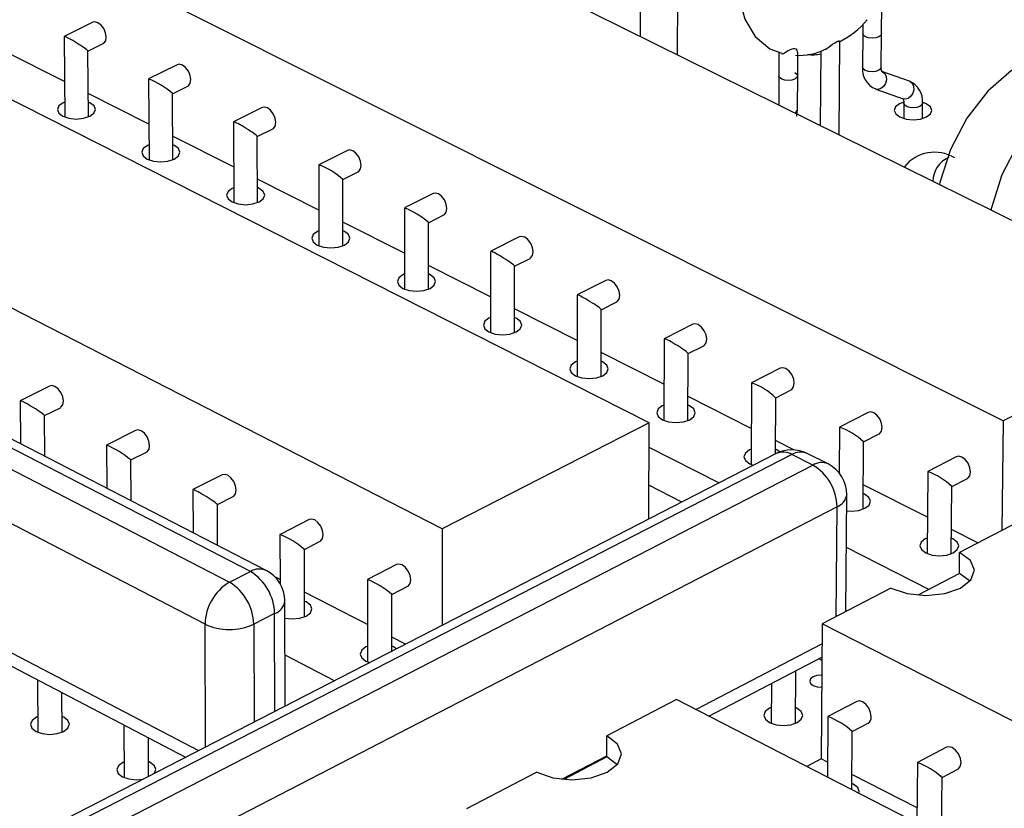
# Model space of a CAD drawing. Extents: x 67 to 205, y 67 to 144.
# Tile 7 of 14: x 125 to 143, y 97 to 111. Entities that reach past the tile are written whole.
import ezdxf

# ---------------------------------------------------------------- set-up
doc = ezdxf.new("R2010")
doc.units = 0
doc.layers.get('0').update_dxf_attribs({"linetype": 'CONTINUOUS'})

msp = doc.modelspace()

# ---------------------------------------------------------------- linework, layer by layer
at = {"color": 7, "linetype": 'CONTINUOUS'}
for p, q in [((146.57, 105.357), (125.136, 115.98)), ((142.939, 103.48), (121.504, 114.226)), ((136.59, 103.445), (121.321, 111.178)), ((136.431, 111.214), (136.428, 110.383)), ((137.1, 110.05), (137.104, 111.211)), ((140.759, 110.422), (140.764, 110.964)), ((126.609, 110.633), (126.094, 110.379)), ((140.423, 110.598), (140.421, 110.424)), ((140.422, 110.439), (140.418, 109.832)), ((140.754, 109.829), (140.759, 110.436)), ((126.093, 110.378), (126.105, 108.933)), ((126.521, 110.115), (126.797, 110.251)), ((139.998, 108.614), (140.01, 110.293)), ((126.1, 109.571), (125.019, 110.117)), ((126.53, 108.936), (126.521, 110.116)), ((138.919, 110.1), (138.916, 109.637)), ((139.255, 109.635), (139.258, 110.095)), ((139.67, 110.122), (139.661, 108.781)), ((128.124, 109.87), (127.61, 109.616)), ((138.918, 109.71), (138.914, 109.151)), ((139.251, 109.071), (139.255, 109.708)), ((141.259, 109.577), (140.767, 109.752)), ((127.609, 109.614), (127.618, 108.167)), ((132.878, 101.546), (117.61, 109.37)), ((127.614, 108.806), (126.527, 109.356)), ((128.037, 109.351), (128.313, 109.488)), ((128.044, 108.169), (128.037, 109.352)), ((140.654, 109.436), (140.643, 109.441)), ((140.654, 109.436), (141.146, 109.261)), ((141.159, 109.184), (141.156, 108.908)), ((141.492, 108.905), (141.494, 109.181)), ((129.647, 109.104), (129.133, 108.848)), ((139.239, 108.948), (139.251, 109.071)), ((129.132, 108.847), (129.138, 107.397)), ((129.561, 108.583), (129.837, 108.721)), ((129.136, 108.038), (128.042, 108.59)), ((129.566, 107.399), (129.561, 108.585)), ((131.177, 108.334), (130.663, 108.077)), ((130.662, 108.076), (130.667, 106.623)), ((131.092, 107.812), (131.369, 107.95)), ((130.665, 107.265), (129.564, 107.821)), ((131.095, 106.624), (131.092, 107.813)), ((129.436, 100.779), (116.496, 107.462)), ((129.721, 100.797), (116.782, 107.476)), ((132.715, 107.56), (132.201, 107.302)), ((116.12, 107.278), (129.06, 100.587)), ((132.2, 107.301), (132.202, 105.846)), ((132.201, 106.489), (131.094, 107.049)), ((132.63, 107.037), (132.907, 107.176)), ((132.631, 105.846), (132.63, 107.038)), ((134.26, 106.782), (133.747, 106.524)), ((128.623, 99.833), (115.69, 106.541)), ((133.746, 106.522), (133.745, 105.065)), ((134.176, 106.258), (134.454, 106.398)), ((133.745, 105.709), (132.631, 106.272)), ((134.175, 105.065), (134.176, 106.259)), ((135.812, 106.001), (135.3, 105.741)), ((135.299, 105.739), (135.296, 104.28)), ((135.297, 104.926), (134.176, 105.492)), ((135.727, 104.279), (135.73, 105.476)), ((135.73, 105.475), (136.008, 105.616)), ((146.57, 105.357), (142.939, 103.48)), ((137.373, 105.216), (136.86, 104.955)), ((136.859, 104.953), (136.854, 103.491)), ((137.291, 104.688), (137.569, 104.83)), ((136.856, 104.138), (135.728, 104.708)), ((137.286, 103.49), (137.291, 104.689)), ((138.941, 104.427), (138.429, 104.164)), ((125.834, 104.106), (125.309, 103.843)), ((138.428, 104.163), (138.42, 102.699)), ((138.86, 103.898), (139.139, 104.04)), ((115.892, 103.918), (128.272, 97.446)), ((138.423, 103.346), (137.288, 103.92)), ((138.855, 102.888), (138.86, 103.899)), ((125.308, 103.842), (125.315, 103.072)), ((125.745, 103.576), (126.028, 103.718)), ((125.751, 102.847), (125.745, 103.577)), ((140.517, 103.634), (140.005, 103.37)), ((136.59, 103.445), (132.878, 101.546)), ((136.585, 101.721), (136.59, 103.445)), ((140.004, 103.369), (139.998, 102.548)), ((142.939, 103.48), (142.919, 101.516)), ((127.378, 103.312), (126.854, 103.047)), ((140.437, 103.103), (140.716, 103.247)), ((126.853, 103.046), (126.859, 102.275)), ((137.842, 102.368), (136.589, 103.004)), ((139.184, 102.962), (138.856, 103.128)), ((140.428, 101.899), (140.437, 103.104)), ((138.868, 102.896), (125.5, 96.02)), ((139.152, 102.878), (125.782, 95.998)), ((127.291, 102.78), (127.575, 102.923)), ((139.526, 102.688), (139.152, 102.878)), ((139.799, 102.708), (139.424, 102.898)), ((142.1, 102.837), (141.589, 102.572)), ((126.157, 95.801), (139.526, 102.688)), ((127.296, 102.049), (127.291, 102.78)), ((138.394, 102.71), (138.458, 102.685)), ((128.931, 102.513), (128.407, 102.248)), ((139.998, 102.551), (139.994, 102.553)), ((141.588, 102.57), (141.575, 101.101)), ((142.022, 102.305), (142.301, 102.449)), ((137.177, 102.026), (136.587, 102.326)), ((141.581, 101.752), (140.431, 102.332)), ((142.011, 101.097), (142.022, 102.306)), ((128.406, 102.246), (128.41, 101.474)), ((128.845, 101.98), (129.129, 102.124)), ((140.121, 100.062), (140.136, 102.157)), ((139.961, 101.94), (126.598, 95.035)), ((128.848, 101.248), (128.845, 101.98)), ((143.384, 101.758), (142.158, 101.121)), ((130.491, 101.711), (129.968, 101.444)), ((129.967, 101.443), (129.97, 100.561)), ((132.878, 101.546), (132.879, 99.815)), ((142.489, 101.293), (142.015, 101.532)), ((130.406, 101.176), (130.69, 101.321)), ((130.41, 99.968), (130.406, 101.176)), ((141.608, 100.458), (140.129, 101.208)), ((142.155, 100.743), (142.158, 101.121)), ((132.06, 100.904), (131.536, 100.636)), ((129.06, 100.587), (129.436, 100.779)), ((129.97, 100.636), (129.874, 100.686)), ((142.155, 100.743), (141.409, 100.355)), ((142.337, 100.61), (142.155, 100.743)), ((131.535, 100.635), (131.538, 99.156)), ((131.975, 100.368), (132.26, 100.514)), ((131.537, 99.828), (130.408, 100.41)), ((131.976, 99.351), (131.975, 100.368)), ((140.928, 100.481), (139.692, 99.839)), ((130.061, 98.366), (130.055, 100.252)), ((129.872, 100.026), (129.496, 99.833)), ((139.692, 99.839), (139.676, 97.419)), ((146.07, 96.589), (139.692, 99.839)), ((132.219, 99.476), (131.976, 99.601)), ((130.943, 98.82), (130.058, 99.279)), ((131.509, 99.17), (131.573, 99.144)), ((137.661, 98.184), (139.688, 99.24)), ((139.688, 99.185), (139.635, 99.212)), ((139.214, 98.055), (139.219, 98.996)), ((125.616, 98.835), (125.624, 97.895)), ((138.782, 98.768), (138.778, 98.058)), ((126.059, 97.899), (126.054, 98.606)), ((137.082, 98.482), (135.831, 97.832)), ((143.46, 95.205), (137.082, 98.482)), ((140.314, 98.449), (139.795, 98.177)), ((137.663, 98.183), (137.663, 98.185)), ((139.794, 98.176), (139.787, 97.092)), ((140.235, 97.908), (140.519, 98.057)), ((127.168, 98.024), (127.174, 97.082)), ((140.227, 96.866), (140.235, 97.909)), ((127.611, 97.106), (127.607, 97.794)), ((135.83, 97.451), (135.831, 97.832)), ((141.923, 97.626), (141.404, 97.353)), ((135.83, 97.451), (135.059, 97.05)), ((136.01, 97.318), (135.83, 97.451)), ((139.676, 97.419), (139.416, 97.283)), ((139.789, 97.361), (139.676, 97.419)), ((141.403, 97.352), (141.394, 96.266)), ((134.575, 97.179), (133.315, 96.523)), ((141.844, 97.084), (142.129, 97.233)), ((141.396, 96.536), (140.229, 97.135)), ((141.835, 96.04), (141.844, 97.085))]:
    msp.add_line(p, q, dxfattribs=at)
at = {"color": 8, "linetype": 'CONTINUOUS'}
for p, q in [((115.734, 104.235), (128.503, 97.565)), ((139.947, 99.971), (139.961, 101.94)), ((129.878, 98.272), (129.872, 100.026)), ((128.634, 97.632), (128.623, 99.833)), ((129.496, 99.833), (129.503, 98.079)), ((137.429, 98.304), (139.69, 99.48)), ((135.026, 97.053), (135.83, 97.471))]:
    msp.add_line(p, q, dxfattribs=at)
at = {"color": 7, "linetype": 'CONTINUOUS'}
for points in [[(138.534, 112.904), (138.301, 112.3), (138.235, 112.03), (138.177, 111.577), (138.199, 111.095), (138.308, 110.691), (138.494, 110.376), (138.754, 110.154), (138.973, 110.082)], [(126.797, 110.251), (126.809, 110.258), (126.841, 110.302), (126.852, 110.367), (126.84, 110.443), (126.807, 110.519), (126.759, 110.584), (126.702, 110.626), (126.645, 110.641), (126.609, 110.633)], [(140.473, 110.371), (140.436, 110.398), (140.422, 110.43), (140.423, 110.431)], [(126.52, 110.115), (126.521, 110.115), (126.52, 110.119), (126.513, 110.127), (126.5, 110.139), (126.481, 110.154), (126.456, 110.172), (126.427, 110.192), (126.395, 110.214), (126.359, 110.237), (126.323, 110.26), (126.285, 110.283), (126.249, 110.304), (126.214, 110.324), (126.182, 110.342), (126.154, 110.357), (126.13, 110.368), (126.112, 110.376), (126.1, 110.379), (126.094, 110.379)], [(139.749, 110.149), (139.762, 110.153), (139.825, 110.197), (139.882, 110.239), (139.92, 110.266), (139.95, 110.284), (139.976, 110.297), (139.993, 110.303), (140.007, 110.301), (140.007, 110.293)], [(139.252, 110.096), (139.247, 110.134), (139.231, 110.148), (139.204, 110.157), (139.18, 110.157), (139.15, 110.15), (139.122, 110.14), (139.081, 110.119), (139.021, 110.082), (138.999, 110.07), (138.976, 110.064), (138.97, 110.066)], [(144.265, 109.968), (143.948, 110.051), (143.528, 109.991), (143.088, 109.768), (142.663, 109.399), (142.289, 108.914), (141.995, 108.353), (141.807, 107.761), (141.799, 107.721)], [(128.313, 109.488), (128.325, 109.495), (128.357, 109.539), (128.368, 109.604), (128.357, 109.68), (128.324, 109.756), (128.275, 109.821), (128.218, 109.864), (128.161, 109.879), (128.124, 109.87)], [(139.204, 109.732), (139.241, 109.705), (139.255, 109.672), (139.254, 109.671)], [(140.77, 109.75), (140.771, 109.75), (140.761, 109.77), (140.754, 109.815), (140.754, 109.829)], [(145.546, 109.181), (145.518, 109.222), (145.237, 109.49), (144.871, 109.599), (144.451, 109.539), (144.01, 109.315), (143.585, 108.945), (143.211, 108.459), (142.917, 107.897), (142.729, 107.304), (142.72, 107.265)], [(126.102, 109.198), (126.078, 109.187), (126.003, 109.132), (125.976, 109.067), (126, 109.002), (126.073, 108.947)], [(126.073, 108.947), (126.182, 108.91), (126.312, 108.897), (126.443, 108.91), (126.554, 108.947), (126.629, 109.002), (126.656, 109.067), (126.632, 109.132), (126.559, 109.187), (126.528, 109.201)], [(141.156, 109.2), (141.084, 109.172), (141.012, 109.118), (140.988, 109.053), (141.015, 108.989), (141.09, 108.934), (141.2, 108.897), (141.329, 108.884), (141.458, 108.897), (141.567, 108.934), (141.567, 108.934)], [(141.142, 109.263), (141.142, 109.263), (141.151, 109.244), (141.158, 109.199), (141.159, 109.184)], [(141.567, 108.934), (141.638, 108.989), (141.662, 109.053), (141.635, 109.118), (141.56, 109.172), (141.496, 109.197)], [(129.837, 108.721), (129.849, 108.728), (129.881, 108.772), (129.892, 108.837), (129.881, 108.913), (129.848, 108.99), (129.799, 109.054), (129.741, 109.098), (129.684, 109.112), (129.647, 109.104)], [(129.56, 108.583), (129.56, 108.583), (129.56, 108.587), (129.553, 108.595), (129.54, 108.607), (129.521, 108.622), (129.497, 108.64), (129.468, 108.66), (129.435, 108.682), (129.4, 108.705), (129.363, 108.728), (129.326, 108.751), (129.289, 108.773), (129.254, 108.793), (129.222, 108.81), (129.193, 108.825), (129.17, 108.837), (129.151, 108.844), (129.139, 108.848), (129.133, 108.848)], [(127.616, 108.433), (127.591, 108.422), (127.516, 108.367), (127.489, 108.301), (127.514, 108.236), (127.587, 108.18)], [(127.587, 108.18), (127.697, 108.143), (127.827, 108.13), (127.958, 108.143), (128.069, 108.18), (128.144, 108.236), (128.171, 108.301), (128.146, 108.367), (128.073, 108.422), (128.043, 108.436)], [(131.369, 107.95), (131.38, 107.957), (131.412, 108.001), (131.424, 108.066), (131.412, 108.143), (131.379, 108.219), (131.33, 108.284), (131.272, 108.328), (131.215, 108.342), (131.177, 108.334)], [(129.137, 107.665), (129.111, 107.653), (129.037, 107.598), (129.01, 107.532), (129.035, 107.466), (129.108, 107.41)], [(129.108, 107.41), (129.219, 107.373), (129.349, 107.36), (129.48, 107.373), (129.592, 107.41), (129.667, 107.466), (129.693, 107.532), (129.668, 107.598), (129.595, 107.653), (129.565, 107.667)], [(132.907, 107.176), (132.918, 107.183), (132.951, 107.226), (132.963, 107.292), (132.951, 107.368), (132.918, 107.445), (132.869, 107.51), (132.811, 107.554), (132.753, 107.569), (132.715, 107.56)], [(130.666, 106.893), (130.639, 106.881), (130.564, 106.825), (130.538, 106.759), (130.563, 106.693), (130.637, 106.637)], [(130.637, 106.637), (130.748, 106.599), (130.879, 106.586), (131.01, 106.599), (131.122, 106.637), (131.196, 106.693), (131.223, 106.759), (131.197, 106.825), (131.124, 106.881), (131.094, 106.894)], [(134.454, 106.398), (134.464, 106.404), (134.498, 106.448), (134.509, 106.513), (134.498, 106.59), (134.465, 106.667), (134.415, 106.733), (134.357, 106.776), (134.298, 106.791), (134.26, 106.782)], [(134.175, 106.257), (134.176, 106.257), (134.176, 106.261), (134.169, 106.269), (134.156, 106.281), (134.138, 106.296), (134.114, 106.314), (134.085, 106.334), (134.052, 106.356), (134.017, 106.379), (133.98, 106.402), (133.943, 106.425), (133.906, 106.447), (133.87, 106.467), (133.838, 106.485), (133.809, 106.5), (133.785, 106.511), (133.766, 106.519), (133.753, 106.524), (133.747, 106.524)], [(132.202, 106.117), (132.174, 106.104), (132.099, 106.048), (132.073, 105.982), (132.099, 105.915), (132.173, 105.859)], [(132.173, 105.859), (132.285, 105.821), (132.416, 105.808), (132.548, 105.821), (132.659, 105.859), (132.734, 105.915), (132.76, 105.982), (132.734, 106.048), (132.66, 106.104), (132.631, 106.117)], [(136.008, 105.616), (136.018, 105.622), (136.051, 105.666), (136.063, 105.731), (136.052, 105.808), (136.019, 105.886), (135.969, 105.951), (135.91, 105.995), (135.852, 106.01), (135.812, 106.001)], [(135.729, 105.474), (135.729, 105.475), (135.729, 105.478), (135.723, 105.486), (135.71, 105.498), (135.692, 105.513), (135.668, 105.531), (135.639, 105.551), (135.607, 105.573), (135.571, 105.595), (135.534, 105.619), (135.497, 105.642), (135.46, 105.664), (135.424, 105.684), (135.391, 105.702), (135.363, 105.717), (135.338, 105.729), (135.319, 105.737), (135.306, 105.741), (135.3, 105.741)], [(133.745, 105.337), (133.717, 105.324), (133.642, 105.268), (133.616, 105.201), (133.642, 105.134), (133.717, 105.078)], [(133.717, 105.078), (133.829, 105.04), (133.961, 105.027), (134.093, 105.04), (134.204, 105.078), (134.279, 105.134), (134.305, 105.201), (134.278, 105.268), (134.204, 105.324), (134.176, 105.337)], [(137.569, 104.83), (137.579, 104.836), (137.613, 104.88), (137.625, 104.945), (137.614, 105.023), (137.58, 105.1), (137.531, 105.166), (137.472, 105.21), (137.413, 105.225), (137.373, 105.216)], [(137.29, 104.688), (137.291, 104.692), (137.285, 104.699), (137.272, 104.711), (137.253, 104.726), (137.229, 104.744), (137.201, 104.764), (137.168, 104.786), (137.133, 104.809), (137.096, 104.832), (137.058, 104.855), (137.021, 104.877), (136.986, 104.897), (136.953, 104.915), (136.924, 104.93), (136.899, 104.942), (136.88, 104.95), (136.867, 104.955), (136.86, 104.955), (136.86, 104.955)], [(135.296, 104.553), (135.267, 104.54), (135.192, 104.483), (135.167, 104.416), (135.193, 104.349), (135.268, 104.292)], [(135.268, 104.292), (135.381, 104.254), (135.513, 104.241), (135.645, 104.254), (135.757, 104.292), (135.831, 104.349), (135.857, 104.416), (135.83, 104.483), (135.755, 104.54), (135.728, 104.553)], [(139.139, 104.04), (139.148, 104.046), (139.182, 104.09), (139.194, 104.156), (139.183, 104.233), (139.15, 104.311), (139.1, 104.376), (139.041, 104.42), (138.981, 104.436), (138.941, 104.427)], [(126.028, 103.718), (126.039, 103.725), (126.072, 103.769), (126.083, 103.834), (126.071, 103.912), (126.037, 103.989), (125.988, 104.055), (125.929, 104.099), (125.872, 104.115), (125.834, 104.106)], [(125.744, 103.575), (125.745, 103.575), (125.744, 103.579), (125.737, 103.587), (125.723, 103.598), (125.703, 103.613), (125.678, 103.631), (125.649, 103.651), (125.616, 103.673), (125.58, 103.696), (125.542, 103.719), (125.504, 103.742), (125.466, 103.764), (125.431, 103.785), (125.398, 103.803), (125.37, 103.818), (125.346, 103.83), (125.327, 103.838), (125.315, 103.843), (125.309, 103.843)], [(136.855, 103.766), (136.825, 103.752), (136.75, 103.695), (136.725, 103.628), (136.752, 103.561), (136.827, 103.503)], [(136.827, 103.503), (136.94, 103.465), (137.073, 103.452), (137.205, 103.465), (137.317, 103.503), (137.391, 103.561), (137.417, 103.628), (137.39, 103.695), (137.314, 103.752), (137.288, 103.764)], [(140.716, 103.247), (140.725, 103.252), (140.759, 103.296), (140.772, 103.362), (140.76, 103.439), (140.727, 103.517), (140.677, 103.583), (140.618, 103.627), (140.558, 103.643), (140.517, 103.634)], [(127.575, 102.923), (127.585, 102.929), (127.618, 102.973), (127.629, 103.039), (127.617, 103.117), (127.584, 103.194), (127.534, 103.26), (127.475, 103.305), (127.417, 103.32), (127.378, 103.312)], [(138.421, 102.975), (138.39, 102.961), (138.316, 102.903), (138.291, 102.836), (138.318, 102.768), (138.394, 102.71)], [(138.941, 102.919), (138.881, 102.961), (138.855, 102.972)], [(142.301, 102.449), (142.31, 102.455), (142.344, 102.498), (142.357, 102.564), (142.345, 102.642), (142.312, 102.72), (142.262, 102.786), (142.202, 102.83), (142.142, 102.846), (142.1, 102.837)], [(129.129, 102.124), (129.139, 102.13), (129.172, 102.174), (129.183, 102.24), (129.171, 102.317), (129.138, 102.395), (129.088, 102.462), (129.029, 102.506), (128.97, 102.522), (128.931, 102.513)], [(128.844, 101.979), (128.844, 101.979), (128.843, 101.983), (128.836, 101.991), (128.823, 102.002), (128.804, 102.017), (128.779, 102.034), (128.749, 102.055), (128.716, 102.076), (128.68, 102.099), (128.642, 102.123), (128.604, 102.146), (128.566, 102.168), (128.531, 102.189), (128.498, 102.207), (128.469, 102.222), (128.445, 102.234), (128.426, 102.243), (128.413, 102.247), (128.407, 102.248)], [(140.133, 101.866), (140.216, 101.861), (140.349, 101.875), (140.461, 101.914), (140.535, 101.971), (140.56, 102.039), (140.532, 102.107), (140.455, 102.165), (140.43, 102.176)], [(130.69, 101.321), (130.7, 101.327), (130.733, 101.37), (130.745, 101.436), (130.733, 101.514), (130.699, 101.592), (130.649, 101.659), (130.59, 101.704), (130.531, 101.72), (130.491, 101.711)], [(141.577, 101.38), (141.544, 101.365), (141.47, 101.307), (141.446, 101.239), (141.474, 101.171), (141.551, 101.113)], [(141.551, 101.113), (141.665, 101.074), (141.799, 101.06), (141.932, 101.074), (142.044, 101.113), (142.118, 101.171), (142.143, 101.239), (142.114, 101.307), (142.037, 101.365), (142.013, 101.376)], [(140.928, 100.481), (141.216, 100.383), (141.555, 100.348), (141.892, 100.383), (142.176, 100.481), (142.363, 100.628), (142.425, 100.801), (142.353, 100.974), (142.158, 101.121)], [(132.26, 100.514), (132.269, 100.519), (132.303, 100.563), (132.314, 100.629), (132.302, 100.707), (132.269, 100.786), (132.219, 100.852), (132.159, 100.897), (132.1, 100.913), (132.06, 100.904)], [(130.056, 99.941), (130.189, 99.928), (130.323, 99.941), (130.437, 99.98), (130.513, 100.039), (130.54, 100.108), (130.514, 100.176), (130.439, 100.235), (130.409, 100.249)], [(131.538, 99.438), (131.51, 99.426), (131.434, 99.367), (131.407, 99.298), (131.433, 99.229), (131.509, 99.17)], [(132.057, 99.392), (132.006, 99.426), (131.976, 99.439)], [(139.686, 98.921), (139.679, 98.921), (139.598, 98.912), (139.53, 98.889), (139.485, 98.853), (139.47, 98.812), (139.487, 98.77), (139.533, 98.734), (139.602, 98.711), (139.683, 98.702), (139.685, 98.702)], [(140.575, 98.172), (140.563, 98.251), (140.529, 98.33), (140.478, 98.397), (140.418, 98.442), (140.357, 98.459), (140.314, 98.449)], [(138.779, 98.339), (138.748, 98.325), (138.673, 98.266), (138.648, 98.197), (138.676, 98.128), (138.752, 98.07), (138.866, 98.031), (139, 98.017), (139.133, 98.031), (139.245, 98.07)], [(139.245, 98.07), (139.32, 98.128), (139.345, 98.197), (139.317, 98.266), (139.241, 98.325), (139.215, 98.337)], [(125.621, 98.177), (125.597, 98.165), (125.52, 98.107), (125.492, 98.038), (125.516, 97.969), (125.591, 97.91), (125.703, 97.871), (125.836, 97.857), (125.97, 97.871), (126.084, 97.91), (126.084, 97.91)], [(126.084, 97.91), (126.161, 97.969), (126.189, 98.038), (126.164, 98.107), (126.09, 98.165), (126.057, 98.18)], [(134.575, 97.179), (134.865, 97.079), (135.206, 97.043), (135.547, 97.079), (135.836, 97.179), (136.028, 97.329), (136.094, 97.506), (136.025, 97.682), (135.831, 97.832)], [(142.129, 97.233), (142.137, 97.238), (142.172, 97.282), (142.185, 97.348), (142.173, 97.427), (142.139, 97.506), (142.088, 97.574), (142.028, 97.619), (141.967, 97.636), (141.923, 97.626)], [(127.172, 97.365), (127.147, 97.353), (127.07, 97.295), (127.042, 97.225), (127.067, 97.156), (127.142, 97.097), (127.255, 97.058), (127.388, 97.044), (127.513, 97.056)], [(127.717, 97.161), (127.741, 97.225), (127.716, 97.295), (127.641, 97.353), (127.609, 97.368)], [(140.354, 96.8), (140.359, 96.833), (140.331, 96.903), (140.253, 96.963), (140.228, 96.974)]]:
    msp.add_lwpolyline(points, dxfattribs=at)
at = {"color": 8, "linetype": 'CONTINUOUS'}
for points in [[(140.758, 110.429), (140.747, 110.398), (140.711, 110.371), (140.657, 110.353), (140.592, 110.346), (140.528, 110.353), (140.473, 110.371)], [(140.468, 109.771), (140.431, 109.799), (140.418, 109.831), (140.418, 109.832)], [(140.754, 109.829), (140.742, 109.799), (140.706, 109.771), (140.652, 109.753), (140.588, 109.747), (140.523, 109.753), (140.468, 109.771)], [(140.767, 109.752), (140.778, 109.747), (140.819, 109.713), (140.843, 109.661), (140.848, 109.598), (140.831, 109.535), (140.796, 109.481), (140.748, 109.444), (140.694, 109.43), (140.654, 109.436)], [(139.254, 109.671), (139.242, 109.64), (139.206, 109.613), (139.152, 109.595), (139.087, 109.588), (139.023, 109.595), (138.968, 109.613), (138.931, 109.64), (138.917, 109.672), (138.918, 109.673)], [(141.259, 109.577), (141.27, 109.572), (141.311, 109.538), (141.335, 109.485), (141.339, 109.423), (141.322, 109.359), (141.287, 109.305), (141.239, 109.268), (141.186, 109.254), (141.146, 109.261)], [(141.209, 109.123), (141.172, 109.151), (141.159, 109.183), (141.159, 109.184)], [(141.494, 109.181), (141.482, 109.151), (141.446, 109.123), (141.392, 109.105), (141.328, 109.099), (141.264, 109.105), (141.209, 109.123)]]:
    msp.add_lwpolyline(points, dxfattribs=at)
at = {"color": 7, "linetype": 'CONTINUOUS'}
for centre, radius, start, end in [((139.281, 111.71), 1.599, 296.4148, 319.8865), ((139.299, 111.013), 0.973, 265.1014, 297.5183), ((139.518, 110.686), 0.636, 262.102, 283.7963), ((140.802, 109.793), 0.386, 174.1703, 247.4895), ((127.186, 108.442), 1.247, 46.9285, 70.1677), ((141.111, 109.221), 0.385, 354.0975, 67.4401), ((141.711, 107.61), 0.692, 58.5882, 141.6113), ((130.244, 106.908), 1.24, 46.8543, 70.2805), ((131.784, 106.136), 1.237, 46.8171, 70.3374), ((138.005, 103.001), 1.238, 46.3736, 69.9972), ((139.584, 102.21), 1.235, 46.3311, 70.057), ((126.314, 101.665), 1.482, 48.7979, 68.6792), ((139.148, 102.351), 0.612, 63.2031, 117.2153), ((139.075, 101.926), 0.886, 0.8855, 59.359), ((139.523, 102.161), 0.613, 359.5911, 63.2051), ((141.185, 101.421), 1.218, 46.5938, 70.6882), ((129.433, 100.068), 1.474, 48.7328, 68.7782), ((128.964, 100.003), 0.908, 1.4103, 58.6726), ((129.438, 100.25), 0.616, 0.2023, 62.6956), ((129.519, 99.817), 0.896, 120.8324, 178.9662), ((128.587, 99.811), 0.909, 1.4338, 58.642), ((131.004, 99.264), 1.47, 48.7, 68.8283), ((129.059, 100.787), 1.049, 245.4237, 294.5763), ((139.295, 96.872), 1.398, 47.8073, 69.0345), ((140.458, 98.157), 0.117, 301.1912, 7.2699), ((140.907, 96.051), 1.394, 47.7686, 69.0899)]:
    msp.add_arc(centre, radius, start, end, dxfattribs=at)
at = {"color": 8, "linetype": 'CONTINUOUS'}
for centre, radius, start, end in [((139.168, 109.09), 0.0855, 291.143, 347.0859), ((142.14, 107.783), 0.458, 112.3718, 180.4999), ((138.993, 102.616), 0.306, 58.8064, 114.0131), ((139.307, 102.628), 0.294, 66.4703, 121.836), ((139.682, 102.439), 0.294, 66.4813, 121.8762), ((139.867, 102.195), 0.271, 290.2132, 352.0378), ((129.596, 100.517), 0.307, 66.0086, 121.4971), ((129.791, 100.278), 0.265, 287.7749, 354.3487)]:
    msp.add_arc(centre, radius, start, end, dxfattribs=at)

doc.saveas('drawing.dxf')
